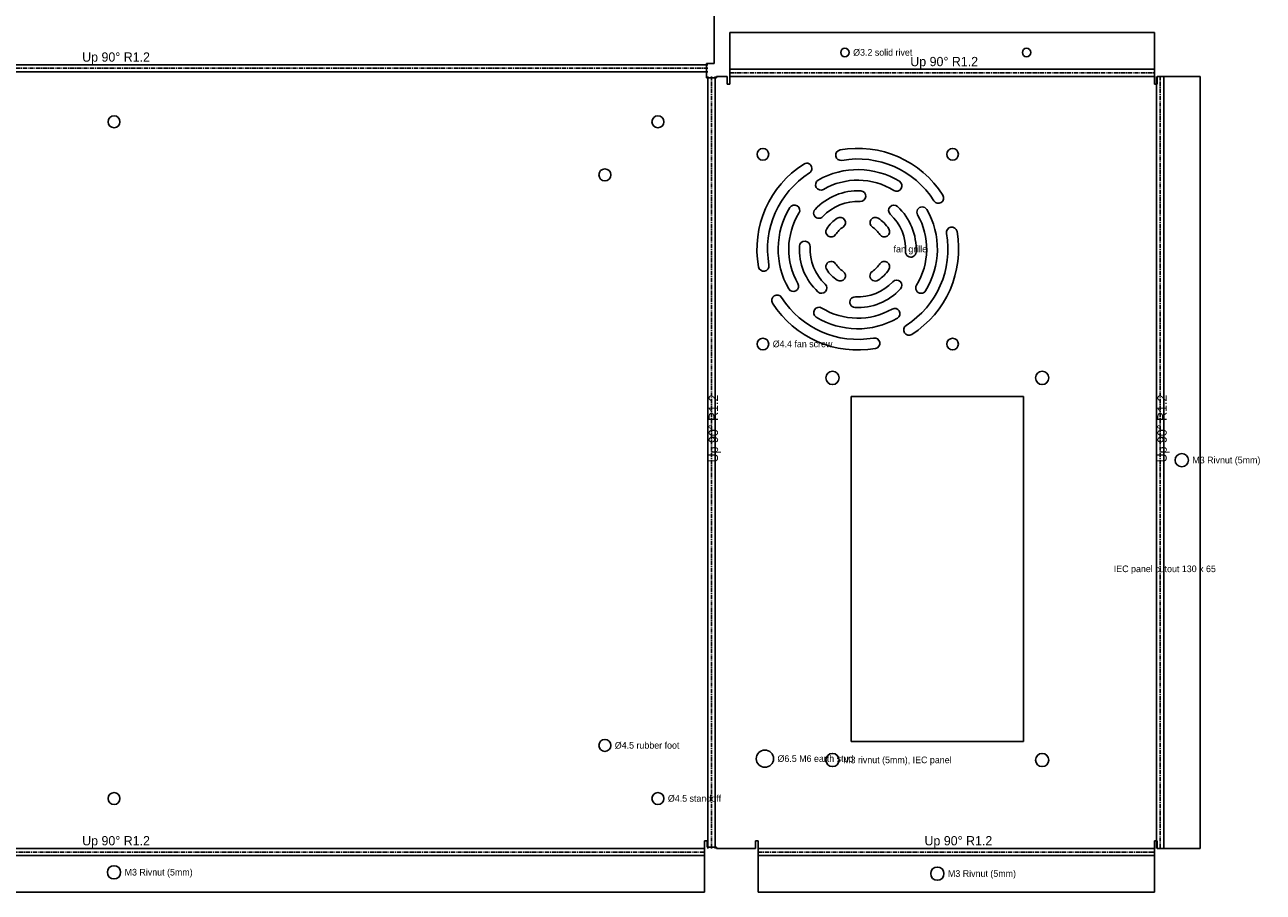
# Model space of a CAD drawing. Header units: millimetres. Extents: x -409 to 433, y -214 to 332.
# Tile 2 of 3: x -34 to 433, y -163 to 164. Entities that reach past the tile are written whole.
import ezdxf

# ---------------------------------------------------------------- set-up
doc = ezdxf.new("R2010")
doc.units = ezdxf.units.MM
doc.linetypes.add('CENTER2', pattern=[2.541, 1.587, -0.318, 0.318, -0.318])
for name, color, linetype in [('Bend Center', 1, 'CENTER2'), ('Bend Notes', 3, 'CONTINUOUS'), ('Leaders', 5, 'CONTINUOUS'), ('Visible', 7, 'CONTINUOUS'), ('Visible Narrow', 8, 'CONTINUOUS')]:
    doc.layers.add(name, color=color, linetype=linetype)

msp = doc.modelspace()

# ---------------------------------------------------------------- linework, layer by layer
at = {"layer": 'Bend Center'}
for p, q in [((223.8, 147.6572), (-223.8, 147.6572)), ((232.1143, 145.9572), (392.1143, 145.9572)), ((225.1572, -146.3), (225.1572, 144.6)), ((394.2715, -146.3), (394.2715, 144.6)), ((222.5, -147.6572), (-222.5, -147.6572)), ((242.8143, -147.6572), (392.1143, -147.6572))]:
    msp.add_line(p, q, dxfattribs=at)
at = {"layer": 'Visible'}
for p, q in [((226.2, 315.4143), (226.2, 149.5143)), ((232.1143, 147.8143), (232.1143, 161.1143)), ((232.1143, 161.1143), (392.1143, 161.1143)), ((392.1143, 161.1143), (392.1143, 147.8143)), ((226.2, 149.5143), (223.3, 149.5143)), ((223.3, 149.5143), (223.3, 144.1)), ((232.1143, 147.3143), (232.1143, 147.8143)), ((232.1143, 144.6), (232.1143, 147.3143)), ((392.1143, 147.8143), (392.1143, 147.3143)), ((392.1143, 147.3143), (392.1143, 144.6)), ((223.3, 144.1), (227.0143, 144.1)), ((227.0143, 144.1), (227.0143, 144.6)), ((227.0143, 144.6), (231.1143, 144.6)), ((231.1143, 144.6), (231.1143, 141.7)), ((231.1143, 141.7), (232.1143, 141.7)), ((232.1143, 141.7), (232.1143, 144.6)), ((392.1143, 144.6), (392.1143, 141.7)), ((392.1143, 141.7), (393.1143, 141.7)), ((393.1143, 141.7), (393.1143, 144.6)), ((393.1143, 144.6), (395.6287, 144.6)), ((395.6287, 144.6), (409.4287, 144.6)), ((409.4287, 144.6), (409.4287, -146.3)), ((342.8143, 24), (277.8143, 24)), ((277.8143, 24), (277.8143, -106)), ((342.8143, -106), (342.8143, 24)), ((277.8143, -106), (342.8143, -106)), ((223.5, -143.4), (222.5, -143.4)), ((222.5, -143.4), (222.5, -146.3)), ((223.5, -145.8), (223.5, -143.4)), ((242.8143, -143.4), (241.8143, -143.4)), ((241.8143, -143.4), (241.8143, -146.3)), ((242.8143, -146.3), (242.8143, -143.4)), ((393.1143, -143.4), (392.1143, -143.4)), ((392.1143, -143.4), (392.1143, -146.3)), ((393.1143, -146.3), (393.1143, -143.4)), ((222.5, -146.3), (222.5, -149.0143)), ((222.5, -149.0143), (222.5, -149.5143)), ((227.0143, -145.8), (223.5, -145.8)), ((227.0143, -146.3), (227.0143, -145.8)), ((241.8143, -146.3), (227.0143, -146.3)), ((242.8143, -149.0143), (242.8143, -146.3)), ((242.8143, -149.5143), (242.8143, -149.0143)), ((392.1143, -146.3), (392.1143, -149.0143)), ((392.1143, -149.0143), (392.1143, -149.5143)), ((395.6287, -146.3), (393.1143, -146.3)), ((409.4287, -146.3), (395.6287, -146.3)), ((222.5, -149.5143), (222.5, -162.8143)), ((242.8143, -162.8143), (242.8143, -149.5143)), ((392.1143, -149.5143), (392.1143, -162.8143)), ((222.5, -162.8143), (-222.5, -162.8143)), ((392.1143, -162.8143), (242.8143, -162.8143))]:
    msp.add_line(p, q, dxfattribs=at)
for centre, radius in [((275.4743, 153.6143), 1.6), ((343.9543, 153.6143), 1.6), ((0, 127.5), 2.25), ((205, 127.5), 2.25), ((244.5643, 115.25), 2.2), ((316.0643, 115.25), 2.2), ((185, 107.5), 2.25), ((244.5643, 43.75), 2.2), ((316.0643, 43.75), 2.2), ((270.8143, 31), 2.5), ((349.8143, 31), 2.5), ((402.4287, 0), 2.5), ((185, -107.5), 2.25), ((245.3143, -112.5), 3.25), ((270.8143, -113), 2.5), ((349.8143, -113), 2.5), ((0, -127.5), 2.25), ((205, -127.5), 2.25), ((0, -155.3143), 2.5), ((310.3143, -155.8143), 2.5)]:
    msp.add_circle(centre, radius, dxfattribs=at)
for centre, radius, start, end in [((273.9985, 114.9416), 2, 100.1042, 280.1042), ((280.3143, 79.5), 38, 32.3859, 100.1042), ((280.3143, 79.5), 34, 32.3859, 100.1042), ((280.3143, 79.5), 38, 122.3859, 190.1042), ((280.3143, 79.5), 34, 122.3859, 190.1042), ((261.032, 109.9005), 2, 302.3859, 122.3859), ((280.3143, 79.5), 30, 58.4873, 119.8394), ((266.3823, 103.7879), 2, 119.8394, 299.8394), ((280.3143, 79.5), 26, 58.4873, 119.8394), ((294.9496, 103.3707), 2, 238.4873, 58.4873), ((280.3143, 79.5), 22, 87.1352, 137.0282), ((281.3139, 99.475), 2, 267.1352, 87.1352), ((310.7149, 98.7823), 2, 212.3859, 32.3859), ((280.3143, 79.5), 30, 148.4873, 209.8394), ((256.4436, 94.1352), 2, 328.4873, 148.4873), ((265.6806, 93.1328), 2, 137.0282, 317.0282), ((280.3143, 79.5), 18, 87.1352, 137.0282), ((293.9471, 94.1338), 2, 47.0282, 227.0282), ((280.3143, 79.5), 22, 357.1352, 47.0282), ((304.6022, 93.432), 2, 29.8394, 209.8394), ((280.3143, 79.5), 30, 328.4873, 29.8394), ((280.3143, 79.5), 26, 148.4873, 209.8394), ((280.3143, 79.5), 14, 123.4225, 146.5775), ((273.7046, 89.5156), 2, 303.4225, 123.4225), ((286.924, 89.5156), 2, 56.5775, 236.5775), ((280.3143, 79.5), 14, 33.4225, 56.5775), ((280.3143, 79.5), 18, 357.1352, 47.0282), ((280.3143, 79.5), 26, 328.4873, 29.8394), ((270.2988, 86.1097), 2, 146.5775, 326.5775), ((280.3143, 79.5), 10, 123.4225, 146.5775), ((280.3143, 79.5), 10, 33.4225, 56.5775), ((290.3299, 86.1097), 2, 213.4225, 33.4225), ((280.3143, 79.5), 34, 302.3859, 10.1042), ((280.3143, 79.5), 38, 302.3859, 10.1042), ((315.756, 85.8158), 2, 10.1042, 190.1042), ((280.3143, 79.5), 22, 177.1352, 227.0282), ((260.3393, 80.4996), 2, 357.1352, 177.1352), ((280.3143, 79.5), 18, 177.1352, 227.0282), ((270.2988, 72.8903), 2, 33.4225, 213.4225), ((290.3299, 72.8903), 2, 326.5775, 146.5775), ((300.2893, 78.5004), 2, 177.1352, 357.1352), ((244.8727, 73.1842), 2, 190.1042, 10.1042), ((280.3143, 79.5), 14, 213.4225, 236.5775), ((280.3143, 79.5), 10, 213.4225, 236.5775), ((273.7046, 69.4844), 2, 236.5775, 56.5775), ((286.924, 69.4844), 2, 123.4225, 303.4225), ((280.3143, 79.5), 10, 303.4225, 326.5775), ((280.3143, 79.5), 14, 303.4225, 326.5775), ((256.0265, 65.568), 2, 209.8394, 29.8394), ((266.6816, 64.8662), 2, 227.0282, 47.0282), ((280.3143, 79.5), 18, 267.1352, 317.0282), ((294.9481, 65.8672), 2, 317.0282, 137.0282), ((304.185, 64.8648), 2, 148.4873, 328.4873), ((249.9138, 60.2177), 2, 32.3859, 212.3859), ((280.3143, 79.5), 34, 212.3859, 280.1042), ((279.3148, 59.525), 2, 87.1352, 267.1352), ((280.3143, 79.5), 22, 267.1352, 317.0282), ((280.3143, 79.5), 38, 212.3859, 280.1042), ((265.6791, 55.6293), 2, 58.4873, 238.4873), ((280.3143, 79.5), 26, 238.4873, 299.8394), ((294.2463, 55.2121), 2, 299.8394, 119.8394), ((280.3143, 79.5), 30, 238.4873, 299.8394), ((299.5966, 49.0995), 2, 122.3859, 302.3859), ((286.6301, 44.0584), 2, 280.1042, 100.1042)]:
    msp.add_arc(centre, radius, start, end, dxfattribs=at)
at = {"layer": 'Visible Narrow'}
for p, q in [((-223.8, 149.0143), (223.8, 149.0143)), ((-223.8, 146.3), (223.8, 146.3)), ((232.1143, 147.3143), (392.1143, 147.3143)), ((223.8, -146.3), (223.8, 144.6)), ((226.5143, -146.3), (226.5143, 144.6)), ((232.1143, 144.6), (392.1143, 144.6)), ((392.9143, -146.3), (392.9143, 144.6)), ((395.6287, -146.3), (395.6287, 144.6)), ((-222.5, -146.3), (222.5, -146.3)), ((-222.5, -149.0143), (222.5, -149.0143)), ((242.8143, -146.3), (392.1143, -146.3)), ((242.8143, -149.0143), (392.1143, -149.0143))]:
    msp.add_line(p, q, dxfattribs=at)

# ---------------------------------------------------------------- texts
at = {"layer": 'Bend Notes'}
for p in [(-12, 150.1572), (300.1143, 148.4572), (-12, -145.1572), (305.4643, -145.1572)]:
    msp.add_text('Up 90%%D R1.2', height=3.5, dxfattribs=at).set_placement(p)
for p in [(227.6572, -0.85), (396.7715, -0.85)]:
    msp.add_text('Up 90%%D R1.2', height=3.5, rotation=90, dxfattribs=at).set_placement(p)
at = {"layer": 'Leaders'}
for s, p in [('%%c3.2 solid rivet', (278.5743, 152.4143)), ('fan grille', (293.8143, 78.3)), ('%%c4.4 fan screw', (248.2643, 42.55)), ('M3 Rivnut (5mm)', (406.4287, -1.2)), ('IEC panel cutout 130 x 65', (376.8143, -42.2)), ('%%c4.5 rubber foot', (188.75, -108.7)), ('%%c6.5 M6 earth stud', (250.0643, -113.7)), ('M3 rivnut (5mm), IEC panel', (274.8143, -114.2)), ('%%c4.5 standoff', (208.75, -128.7)), ('M3 Rivnut (5mm)', (4, -156.5143)), ('M3 Rivnut (5mm)', (314.3143, -157.0143))]:
    msp.add_text(s, height=2.5, dxfattribs=at).set_placement(p)

doc.saveas('drawing.dxf')
